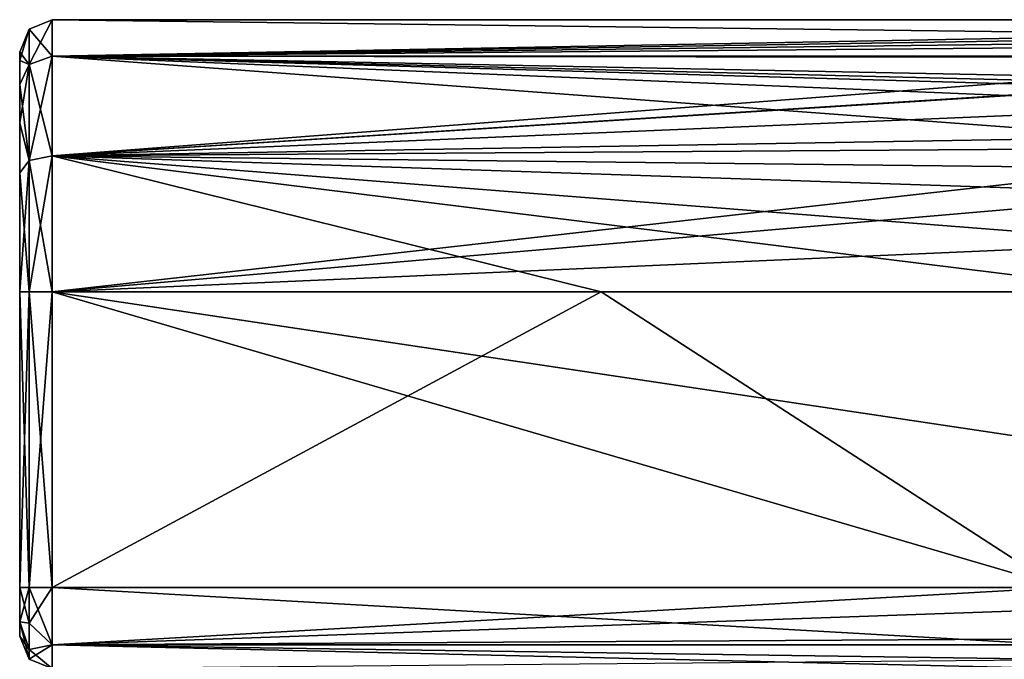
# Model space of a CAD drawing. Header units: metres. Extents: x -106 to 106, y -75 to 129.
# Tile 3 of 16: x -92 to -31, y -15 to 24. Entities that reach past the tile are written whole.
import ezdxf

# ---------------------------------------------------------------- set-up
doc = ezdxf.new("R2010")
doc.units = ezdxf.units.M
doc.layers.add('solid_11512102', color=7, linetype='CONTINUOUS')

msp = doc.modelspace()

# ---------------------------------------------------------------- linework, layer by layer
at = {"layer": 'solid_11512102'}
for points in [[(-91.414215, 21.598619, 8.532106), (-90, 22.105925, 8.825), (-90, 24.35, 0.45)], [(-91.414215, 23.764214, 0.45), (-90, 24.35, 0.45), (-90, 22.105925, -7.925)], [(-91.414215, 21.598619, 8.532106), (-90, 24.35, 0.45), (-91.414215, 23.764214, 0.45)], [(-90, 24.35, 0.45), (90, 24.35, 0.45), (90, 22.105925, -7.925)], [(-90, 22.105925, -7.925), (-90, 24.35, 0.45), (90, 22.105925, -7.925)], [(-90, 22.105925, 8.825), (-2.04917, 23.738371, 4.935028), (90, 24.35, 0.45)], [(-90, 24.35, 0.45), (-90, 22.105925, 8.825), (90, 24.35, 0.45)], [(-91.414215, 23.764214, 0.45), (-92, 22.349983, 0.449998), (-92, 21.844082, 4.279903)], [(-91.414215, 23.764214, 0.45), (-91.414215, 21.598619, -7.632107), (-92, 22.349983, 0.449998)], [(-91.414215, 21.598619, 8.532106), (-91.414215, 23.764214, 0.45), (-92, 21.844082, 4.279903)], [(-91.414215, 23.764214, 0.45), (-90, 22.105925, -7.925), (-91.414215, 21.598619, -7.632107)], [(-90, 22.105925, 8.825), (-4.683037, 23.462549, 5.829778), (-2.04917, 23.738371, 4.935028)], [(-90, 22.105925, 8.825), (-8.054208, 22.809935, 7.465724), (-4.683037, 23.462549, 5.829778)], [(-90, 22.105925, 8.825), (-10.802336, 22.022655, 8.967601), (-8.054208, 22.809935, 7.465724)], [(-92, 21.844082, 4.279903), (-92, 22.349983, 0.449998), (-92, 21.844082, -3.379907)], [(-91.414215, 21.598619, -7.632107), (-92, 21.844082, -3.379907), (-92, 22.349983, 0.449998)], [(-92, 21.844082, 4.279903), (-92, 21.844082, -3.379907), (-92, 20.359634, -6.949567)], [(-91.414215, 21.598619, -7.632107), (-92, 20.359634, -6.949567), (-92, 21.844082, -3.379907)], [(-92, 20.359636, 7.849564), (-92, 21.844082, 4.279903), (-92, 20.359634, -6.949567)], [(-91.414215, 21.598619, 8.532106), (-92, 21.844082, 4.279903), (-92, 20.359636, 7.849564)], [(-91.414215, 15.682107, 14.44862), (-90, 15.974999, 14.955926), (-90, 22.105925, 8.825)], [(-91.414215, 15.682107, 14.44862), (-90, 22.105925, 8.825), (-91.414215, 21.598619, 8.532106)], [(-91.414215, 21.598619, -7.632107), (-90, 22.105925, -7.925), (-90, 15.975, -14.055925)], [(-90, 22.105925, -7.925), (-9.355565, 18.77446, -12.027739), (-14.290514, 16.491062, -13.745475)], [(-90, 15.975, -14.055925), (-90, 22.105925, -7.925), (-14.290514, 16.491062, -13.745475)], [(-90, 22.105925, -7.925), (-6.060668, 19.68482, -11.148258), (-9.355565, 18.77446, -12.027739)], [(-90, 22.105925, -7.925), (-4.437257, 19.981852, -10.830614), (-6.060668, 19.68482, -11.148258)], [(-90, 22.105925, -7.925), (-0.034483, 20.316122, -10.452419), (-4.437257, 19.981852, -10.830614)], [(-90, 22.105925, -7.925), (90, 22.105925, -7.925), (-0.034483, 20.316122, -10.452419)], [(-90, 22.105925, 8.825), (-90, 15.974999, 14.955926), (-10.802336, 22.022655, 8.967601)], [(-90, 15.974999, 14.955926), (-14.008618, 20.784397, 10.781222), (-10.802336, 22.022655, 8.967601)], [(-91.414215, 21.598619, -7.632107), (-91.414215, 15.682107, -13.548619), (-92, 20.359634, -6.949567)], [(-91.414215, 21.598619, 8.532106), (-92, 20.359636, 7.849564), (-92, 18.00375, 10.905833)], [(-91.414215, 15.682107, 14.44862), (-91.414215, 21.598619, 8.532106), (-92, 18.00375, 10.905833)], [(-91.414215, 21.598619, -7.632107), (-90, 15.975, -14.055925), (-91.414215, 15.682107, -13.548619)], [(-90, 15.974999, 14.955926), (-14.084395, 20.750584, 10.824229), (-14.008618, 20.784397, 10.781222)], [(-90, 15.974999, 14.955926), (-17.396938, 19.032492, 12.691758), (-14.084395, 20.750584, 10.824229)], [(-92, 20.359636, 7.849564), (-92, 20.359634, -6.949567), (-92, 18.003748, -10.005836)], [(-92, 18.00375, 10.905833), (-92, 20.359636, 7.849564), (-92, 18.003748, -10.005836)], [(-91.414215, 15.682107, -13.548619), (-92, 18.003748, -10.005836), (-92, 20.359634, -6.949567)], [(-90, 15.974999, 14.955926), (-20.181776, 17.156199, 14.206511), (-17.396938, 19.032492, 12.691758)], [(-92, 18.00375, 10.905833), (-92, 18.003748, -10.005836), (-92, 14.929534, -12.350004)], [(-92, 14.929539, 13.250002), (-92, 18.00375, 10.905833), (-92, 14.929534, -12.350004)], [(-91.414215, 15.682107, 14.44862), (-92, 18.00375, 10.905833), (-92, 14.929539, 13.250002)], [(-91.414215, 15.682107, -13.548619), (-92, 14.929534, -12.350004), (-92, 18.003748, -10.005836)], [(-90, 15.974999, 14.955926), (-22.468704, 15.212303, 15.370299), (-20.181776, 17.156199, 14.206511)], [(-90, 15.975, -14.055925), (-14.290514, 16.491062, -13.745475), (-18.168512, 13.576809, -15.197372)], [(-91.414215, 15.682107, -13.548619), (-90, 15.975, -14.055925), (-90, 7.6, -16.299999)], [(-91.414215, 7.6, 16.614214), (-90, 7.6, 17.200001), (-90, 15.974999, 14.955926)], [(-91.414215, 7.6, 16.614214), (-90, 15.974999, 14.955926), (-91.414215, 15.682107, 14.44862)], [(-90, 15.975, -14.055925), (-22.465797, 7.6, -16.299999), (-56.232899, 7.6, -16.299999)], [(-90, 15.975, -14.055925), (-20.795031, 10.558087, -16.036728), (-22.465797, 7.6, -16.299999)], [(-90, 15.975, -14.055925), (-56.232899, 7.6, -16.299999), (-90, 7.6, -16.299999)], [(-90, 15.975, -14.055925), (-18.168512, 13.576809, -15.197372), (-20.795031, 10.558087, -16.036728)], [(-90, 15.974999, 14.955926), (-90, 7.6, 17.200001), (-22.468704, 15.212303, 15.370299)], [(-91.414215, 15.682107, -13.548619), (-91.414215, 7.6, -15.714213), (-92, 14.929534, -12.350004)], [(-91.414215, 15.682107, 14.44862), (-92, 14.929539, 13.250002), (-92, 7.6, 15.2)], [(-91.414215, 7.6, 16.614214), (-91.414215, 15.682107, 14.44862), (-92, 7.6, 15.2)], [(-91.414215, 15.682107, -13.548619), (-90, 7.6, -16.299999), (-91.414215, 7.6, -15.714213)], [(-90, 7.6, 17.200001), (-24.317959, 13.258669, 16.215214), (-22.468704, 15.212303, 15.370299)], [(-92, 14.929539, 13.250002), (-92, 14.929534, -12.350004), (-92, 7.6, -14.3)], [(-92, 7.6, 15.2), (-92, 14.929539, 13.250002), (-92, 7.6, -14.3)], [(-91.414215, 7.6, -15.714213), (-92, 7.6, -14.3), (-92, 14.929534, -12.350004)], [(-90, 7.6, 17.200001), (-26.407137, 10.380062, 16.96768), (-24.317959, 13.258669, 16.215214)], [(-90, 7.6, 17.200001), (-27.841408, 7.6, 17.200001), (-26.407137, 10.380062, 16.96768)], [(-92, 7.6, 15.2), (-92, 7.6, -14.3), (-92, -10.6, -14.3)], [(-91.414215, 7.6, -15.714213), (-92, -10.6, -14.3), (-92, 7.6, -14.3)], [(-92, -10.6, 15.2), (-92, 7.6, 15.2), (-92, -10.6, -14.3)], [(-91.414215, -10.6, -15.714213), (-92, -10.6, -14.3), (-91.414215, 7.6, -15.714213)], [(-91.414215, -10.6, 16.614214), (-92, 7.6, 15.2), (-92, -10.6, 15.2)], [(-91.414215, -10.6, 16.614214), (-91.414215, 7.6, 16.614214), (-92, 7.6, 15.2)], [(-91.414215, -10.6, -15.714213), (-90, 7.6, -16.299999), (-90, -10.6, -16.299999)], [(-91.414215, -10.6, -15.714213), (-91.414215, 7.6, -15.714213), (-90, 7.6, -16.299999)], [(-91.414215, 7.6, 16.614214), (-90, -10.6, 17.200001), (-90, 7.6, 17.200001)], [(-91.414215, -10.6, 16.614214), (-90, -10.6, 17.200001), (-91.414215, 7.6, 16.614214)], [(-90, -10.6, -16.299999), (-56.232899, 7.6, -16.299999), (-28.123632, -10.6, -16.299999)], [(-90, -10.6, -16.299999), (-90, 7.6, -16.299999), (-56.232899, 7.6, -16.299999)], [(-29.290823, -1.500001, 17.200001), (-27.841408, 7.6, 17.200001), (-90, 7.6, 17.200001)], [(-27.841408, -10.6, 17.200001), (-90, 7.6, 17.200001), (-90, -10.6, 17.200001)], [(-27.841408, -10.6, 17.200001), (-29.290823, -1.500001, 17.200001), (-90, 7.6, 17.200001)], [(-56.232899, 7.6, -16.299999), (-22.465797, 7.6, -16.299999), (-28.123632, -10.6, -16.299999)], [(-92, -12.721303, -13.421304), (-92, -10.6, 15.2), (-92, -10.6, -14.3)], [(-91.414215, -12.807107, -15.122821), (-92, -12.721303, -13.421304), (-92, -10.6, -14.3)], [(-91.414215, -12.807107, -15.122821), (-92, -10.6, -14.3), (-91.414215, -10.6, -15.714213)], [(-92, -12.721303, -13.421304), (-92, -12.721304, 14.321303), (-92, -10.6, 15.2)], [(-91.414215, -10.6, 16.614214), (-92, -10.6, 15.2), (-92, -12.721304, 14.321303)], [(-91.414215, -12.807107, 16.022821), (-91.414215, -10.6, 16.614214), (-92, -12.721304, 14.321303)], [(-90, -14.135534, -14.835534), (-91.414215, -10.6, -15.714213), (-90, -10.6, -16.299999)], [(-91.414215, -12.807107, 16.022821), (-90, -10.6, 17.200001), (-91.414215, -10.6, 16.614214)], [(-91.414215, -12.807107, 16.022821), (-90, -14.135534, 15.735534), (-90, -10.6, 17.200001)], [(-91.414215, -12.807107, -15.122821), (-91.414215, -10.6, -15.714213), (-90, -14.135534, -14.835534)], [(-28.123634, -14.135534, -14.835534), (-90, -10.6, -16.299999), (-28.123632, -10.6, -16.299999)], [(-90, -14.135534, -14.835534), (-90, -10.6, -16.299999), (-28.123634, -14.135534, -14.835534)], [(-90, -14.135534, 15.735534), (-27.841408, -10.6, 17.200001), (-90, -10.6, 17.200001)], [(-90, -14.135534, 15.735534), (-27.502291, -11.937667, 17.017742), (-27.841408, -10.6, 17.200001)], [(-90, -14.135534, 15.735534), (-27.523848, -13.756499, 16.077694), (-27.502291, -11.937667, 17.017742)], [(-92, -12.721303, -13.421304), (-92, -13.6, -11.3), (-92, -12.721304, 14.321303)], [(-91.414215, -15.014214, -11.3), (-92, -13.6, -11.3), (-92, -12.721303, -13.421304)], [(-91.414215, -14.422821, -13.507107), (-91.414215, -15.014214, -11.3), (-92, -12.721303, -13.421304)], [(-91.414215, -14.422821, -13.507107), (-92, -12.721303, -13.421304), (-91.414215, -12.807107, -15.122821)], [(-92, -13.6, -11.3), (-92, -13.6, 12.2), (-92, -12.721304, 14.321303)], [(-91.414215, -14.422821, 14.407106), (-92, -12.721304, 14.321303), (-92, -13.6, 12.2)], [(-91.414215, -12.807107, 16.022821), (-92, -12.721304, 14.321303), (-91.414215, -14.422821, 14.407106)], [(-91.414215, -12.807107, 16.022821), (-91.414215, -14.422821, 14.407106), (-90, -14.135534, 15.735534)], [(-91.414215, -14.422821, -13.507107), (-91.414215, -12.807107, -15.122821), (-90, -14.135534, -14.835534)], [(-91.414215, -15.014214, -11.3), (-92, -13.6, 12.2), (-92, -13.6, -11.3)], [(-91.414215, -15.014214, 12.2), (-92, -13.6, 12.2), (-91.414215, -15.014214, -11.3)], [(-91.414215, -14.422821, 14.407106), (-92, -13.6, 12.2), (-91.414215, -15.014214, 12.2)], [(-90, -14.135534, 15.735534), (-27.432335, -15.034969, 14.508906), (-27.523848, -13.756499, 16.077694)], [(-91.414215, -14.422821, -13.507107), (-90, -14.135534, -14.835534), (-90, -15.6, -11.3)], [(-90, -14.135534, 15.735534), (-91.414215, -15.014214, 12.2), (-90, -15.6, 12.2)], [(-91.414215, -14.422821, 14.407106), (-91.414215, -15.014214, 12.2), (-90, -14.135534, 15.735534)], [(-91.414215, -14.422821, -13.507107), (-90, -15.6, -11.3), (-91.414215, -15.014214, -11.3)], [(-90, -14.135534, -14.835534), (-28.123632, -15.6, -11.3), (-90, -15.6, -11.3)], [(-90, -14.135534, -14.835534), (-28.123634, -14.135534, -14.835534), (-28.123632, -15.6, -11.3)], [(-90, -14.135534, 15.735534), (-90, -15.6, 12.2), (-27.432335, -15.034969, 14.508906)], [(-91.414215, -15.014214, 12.2), (-90, -15.6, -11.3), (-90, -15.6, 12.2)], [(-91.414215, -15.014214, 12.2), (-91.414215, -15.014214, -11.3), (-90, -15.6, -11.3)]]:
    msp.add_3dface(points, dxfattribs=at)

doc.saveas('drawing.dxf')
